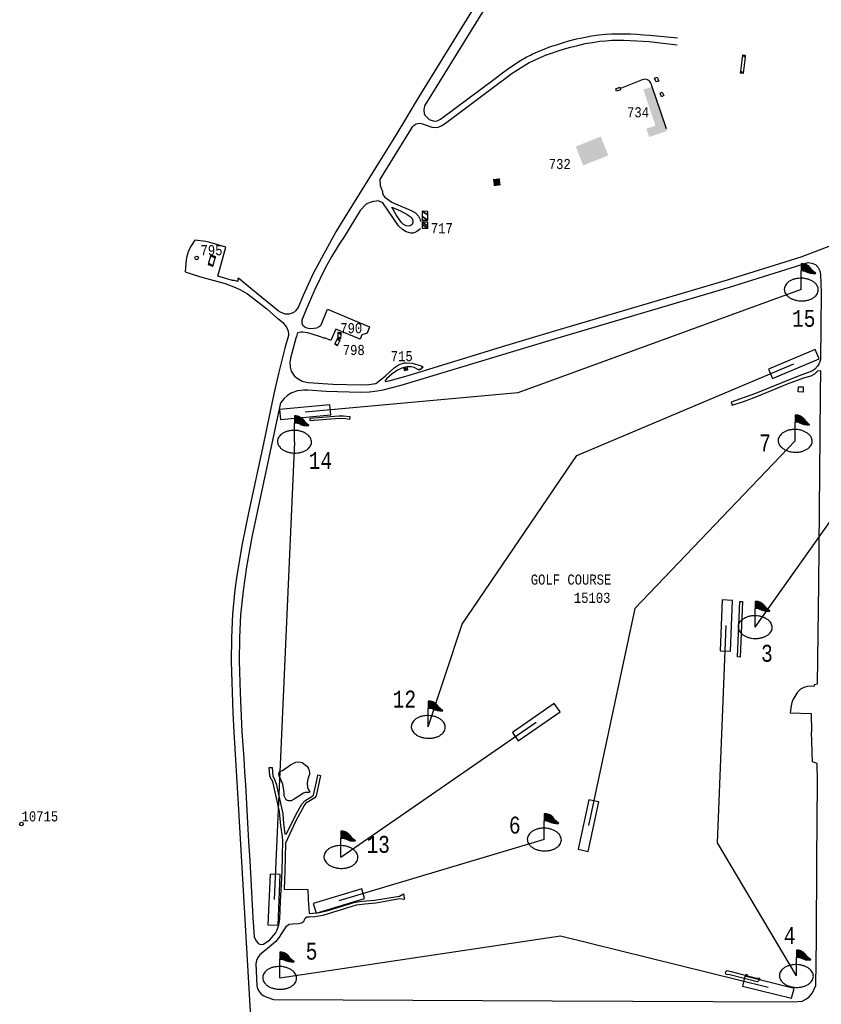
# Model space of a CAD drawing. Extents: x -0.5 to 41.9, y -0.5 to 29.8.
# Tile 106 of 128: x 13.1 to 14.5, y 4.9 to 6.5. Entities that reach past the tile are written whole.
import ezdxf
from ezdxf.enums import TextEntityAlignment as Align

# ---------------------------------------------------------------- set-up
doc = ezdxf.new("R2010")
doc.units = 0
doc.header["$MEASUREMENT"] = 0
for name, color, linetype in [('11', 2, 'CONTINUOUS'), ('21', 5, 'CONTINUOUS'), ('23', 1, 'CONTINUOUS'), ('44', 1, 'CONTINUOUS'), ('45', 2, 'CONTINUOUS')]:
    doc.layers.add(name, color=color, linetype=linetype)
doc.styles.add('MONOTXT', font='MONOTXT', dxfattribs={"height": 0.2})

# ---------------------------------------------------------------- blocks, each defined once
blk = doc.blocks.new('TEEBOX')
at = {"layer": '45', "color": 0, "linetype": 'Continuous'}
blk.add_lwpolyline([(-75, -15), (75, -15), (75, 15), (-75, 15)], close=True, dxfattribs=at)

msp = doc.modelspace()

# ---------------------------------------------------------------- linework, layer by layer
at = {"layer": '11'}
for p, q in [((13.6234, 6.0204), (13.6339, 6.0462)), ((13.6339, 6.0462), (13.7038, 6.0169)), ((13.7038, 6.0169), (13.7, 6.0066)), ((13.6397, 5.9944), (13.629, 5.9986)), ((13.648, 6.013), (13.6397, 5.9944)), ((13.6879, 5.9964), (13.648, 6.013)), ((13.6907, 6.0038), (13.6879, 5.9964)), ((13.7, 6.0066), (13.6907, 6.0038)), ((13.5442, 4.9004), (14.0069, 4.8983))]:
    msp.add_line(p, q, dxfattribs=at)
for points in [[(13.9874, 7.0282), (13.9893, 7.0152), (13.9933, 6.9755), (13.9951, 6.9431), (13.9954, 6.9103), (13.9938, 6.878), (13.9906, 6.8459), (13.9808, 6.7897), (13.9747, 6.7635), (13.9693, 6.7439), (13.9572, 6.7058), (13.95, 6.6869), (13.9343, 6.6501), (13.9255, 6.6319), (13.9163, 6.6144), (13.8943, 6.5755), (13.8282, 6.4679)], [(14.0084, 6.6017), (13.9527, 6.5775), (13.9433, 6.5753), (13.9372, 6.5762), (13.9226, 6.5804), (13.9183, 6.5802), (13.9165, 6.5793), (13.9132, 6.5759), (13.847, 6.4679)], [(13.9709, 6.4679), (13.9736, 6.4693), (13.9837, 6.4738), (13.9938, 6.478), (14.0039, 6.4819), (14.014, 6.4852), (14.0241, 6.4884), (14.0347, 6.4913), (14.047, 6.4947), (14.0596, 6.4973), (14.0722, 6.4998), (14.0847, 6.5016), (14.0953, 6.5025), (14.1056, 6.503), (14.116, 6.5032), (14.1263, 6.5032), (14.1371, 6.503), (14.1476, 6.5025), (14.1584, 6.5018), (14.169, 6.5012), (14.2152, 6.4967)], [(13.9976, 6.4682), (14.0075, 6.4717), (14.0171, 6.4751), (14.0272, 6.4783), (14.0374, 6.4812), (14.0495, 6.4841), (14.0616, 6.487), (14.0737, 6.489), (14.0861, 6.4908), (14.096, 6.4917), (14.1061, 6.4924), (14.116, 6.4926), (14.1261, 6.4924), (14.1366, 6.4922), (14.1472, 6.4917), (14.1577, 6.4911), (14.1678, 6.4906), (14.2145, 6.4852)], [(13.8282, 6.4679), (13.7813, 6.3916), (13.7602, 6.3561), (13.7427, 6.3276), (13.7265, 6.3013), (13.6628, 6.1989), (13.6479, 6.1744), (13.61, 6.1052), (13.5934, 6.0691), (13.5853, 6.0491), (13.5808, 6.0435), (13.5783, 6.0412), (13.5754, 6.0394), (13.5698, 6.0381), (13.5635, 6.0379), (13.5559, 6.0412), (13.5521, 6.0437), (13.5065, 6.0803), (13.4869, 6.0969), (13.4851, 6.0969), (13.4849, 6.0922), (13.4788, 6.0936), (13.4759, 6.0936), (13.4521, 6.101), (13.4651, 6.149), (13.4384, 6.1571), (13.4321, 6.1585), (13.4137, 6.1609), (13.4074, 6.1515), (13.4034, 6.1432), (13.4, 6.1322), (13.3985, 6.1221), (13.3978, 6.1084), (13.4126, 6.103), (13.4252, 6.0996), (13.4638, 6.0891), (13.4813, 6.0823), (13.4896, 6.0783), (13.5009, 6.0716), (13.5332, 6.0469), (13.5496, 6.032), (13.5532, 6.0296), (13.5597, 6.024), (13.5658, 6.0165), (13.568, 6.0116), (13.5689, 6.006), (13.5689, 6.0028), (13.5628, 5.9813), (13.553, 5.9415), (13.5464, 5.913), (13.545, 5.9059)], [(13.9976, 6.4682), (13.9879, 6.4641), (13.9783, 6.4596), (13.9689, 6.4549), (13.9599, 6.4497), (13.9493, 6.443), (13.939, 6.436), (13.9289, 6.4284), (13.9183, 6.4208), (13.8299, 6.3545), (13.8236, 6.3503), (13.8173, 6.3476), (13.8128, 6.3471), (13.8074, 6.348), (13.7921, 6.3534), (13.7865, 6.3541), (13.7811, 6.3532), (13.7775, 6.3509), (13.7739, 6.3478), (13.7213, 6.2623)], [(13.847, 6.4679), (13.795, 6.3835), (13.7939, 6.377), (13.7944, 6.3711), (13.7957, 6.3684), (13.7977, 6.366), (13.8027, 6.361), (13.811, 6.3583), (13.8162, 6.3588), (13.8213, 6.3615), (13.8238, 6.3633), (13.912, 6.4293), (13.9224, 6.4369), (13.9329, 6.4448), (13.9435, 6.452), (13.9545, 6.4587), (13.9639, 6.4643), (13.9709, 6.4679)], [(13.725, 6.2418), (13.7221, 6.251), (13.7213, 6.2623)], [(13.7885, 6.1794), (13.7822, 6.1751), (13.7791, 6.1735), (13.7757, 6.1726), (13.7721, 6.1726), (13.7683, 6.1733), (13.7645, 6.1746), (13.7584, 6.1782), (13.7519, 6.1845), (13.7257, 6.2227), (13.7198, 6.2256), (13.716, 6.2261), (13.7156, 6.2257)], [(13.725, 6.2418), (13.7252, 6.2395), (13.7263, 6.2357), (13.7292, 6.2321), (13.7405, 6.224), (13.747, 6.2209), (13.7728, 6.2101), (13.78, 6.2059), (13.7847, 6.2007), (13.7876, 6.1951), (13.7888, 6.1919)], [(13.6884, 6.2099), (13.6616, 6.1663), (13.6545, 6.1558), (13.641, 6.1342), (13.6298, 6.1145), (13.6127, 6.0787), (13.5983, 6.0455), (13.5915, 6.0279)], [(13.7156, 6.2257), (13.71, 6.2252), (13.7039, 6.2235), (13.6981, 6.2207), (13.6884, 6.2099)], [(13.7407, 6.2155), (13.7551, 6.2097), (13.7661, 6.2034), (13.7726, 6.1991), (13.7753, 6.1942), (13.7755, 6.1904), (13.7742, 6.1868), (13.773, 6.1854), (13.771, 6.1843), (13.769, 6.1838), (13.7645, 6.1845), (13.76, 6.187), (13.7564, 6.1906), (13.7481, 6.2027), (13.7407, 6.2155)], [(14.0073, 6.009), (14.2979, 6.0949), (14.4205, 6.1331), (14.4741, 6.1535), (14.4953, 6.1609), (14.5166, 6.167), (14.5355, 6.1704), (14.5635, 6.174), (14.5819, 6.1753), (14.6033, 6.176), (14.6397, 6.1758), (14.8497, 6.1716)], [(14.0072, 5.996), (14.3012, 6.083), (14.4319, 6.1237), (14.4382, 6.1228), (14.4441, 6.1201), (14.4485, 6.1156), (14.4512, 6.11), (14.4521, 6.1037), (14.4533, 6.074), (14.4524, 5.962), (14.4497, 5.9552), (14.4474, 5.9516), (14.4432, 5.9469), (14.438, 5.9433), (14.4169, 5.9357), (14.3446, 5.9065), (14.3039, 5.8919), (14.3055, 5.887), (14.3262, 5.8937), (14.3468, 5.9013), (14.3978, 5.9222), (14.4245, 5.9323), (14.4366, 5.9357), (14.4432, 5.9391), (14.4479, 5.9438), (14.4524, 5.9445), (14.4519, 5.9058)], [(13.5919, 6.0287), (13.5914, 6.0269), (13.5913, 6.0237), (13.5921, 6.021), (13.5932, 6.0195), (13.5962, 6.017), (13.598, 6.016), (13.6023, 6.0147), (13.6054, 6.0143), (13.6117, 6.0145), (13.6161, 6.0155), (13.62, 6.0172), (13.6216, 6.0184), (13.6234, 6.0204)], [(13.5816, 5.9986), (13.5815, 5.9981), (13.5725, 5.9647), (13.5714, 5.9579), (13.5718, 5.9498), (13.5738, 5.9436), (13.579, 5.9352), (13.5851, 5.9305), (13.5916, 5.9269), (13.5963, 5.9254), (13.6017, 5.9245), (13.6426, 5.922), (13.6888, 5.9209), (13.7027, 5.9213), (13.7142, 5.9231), (13.7295, 5.9348), (13.7445, 5.9487), (13.751, 5.9532), (13.7546, 5.955), (13.7616, 5.957), (13.7652, 5.9573), (13.7742, 5.9566), (13.7892, 5.9523), (13.7914, 5.9512), (13.7919, 5.9494), (13.7901, 5.9494), (13.7906, 5.948), (13.789, 5.9474), (13.789, 5.9463), (13.7883, 5.946), (13.7867, 5.9465), (13.7863, 5.9463), (13.7867, 5.9454), (13.7863, 5.9451), (13.7775, 5.9494), (13.7728, 5.9505), (13.7663, 5.9503), (13.7571, 5.9483), (13.7501, 5.9449), (13.7411, 5.9388), (13.7326, 5.9314), (13.729, 5.9267), (13.7308, 5.9263), (13.738, 5.9278), (13.7676, 5.9361), (13.9302, 5.9862), (14.0073, 6.009)], [(13.5846, 6.0076), (13.5894, 6.0087), (13.5928, 6.0087), (13.6002, 6.0077), (13.6078, 6.0055), (13.6217, 6.0006), (13.627, 5.9989), (13.629, 5.9986)], [(13.5731, 5.9066), (13.5752, 5.9081), (13.5848, 5.911), (13.5945, 5.9121), (13.601, 5.9121), (13.6318, 5.9101), (13.6888, 5.9085), (13.7036, 5.909), (13.7164, 5.9105), (13.7263, 5.9123), (13.756, 5.92), (14.0072, 5.996)], [(13.545, 5.9059), (13.5278, 5.8234), (13.5029, 5.708), (13.4919, 5.6539), (13.4829, 5.6006), (13.4802, 5.5807), (13.4762, 5.5402), (13.4744, 5.5009), (13.4737, 5.4616), (13.4766, 5.3765), (13.4784, 5.3442)], [(13.5731, 5.9066), (13.5669, 5.9022), (13.5622, 5.898), (13.5559, 5.8908), (13.5083, 5.6678), (13.4993, 5.6184), (13.4937, 5.5789), (13.4896, 5.5391), (13.4878, 5.5005), (13.4872, 5.4619), (13.4887, 5.4095), (13.4919, 5.3449)], [(14.4519, 5.9058), (14.451, 5.8364), (14.4492, 5.5901), (14.4467, 5.4241), (14.442, 5.4228), (14.442, 5.4203), (14.4301, 5.4199), (14.4245, 5.4183), (14.4191, 5.4154), (14.4142, 5.4104), (14.4072, 5.3992), (14.405, 5.3936), (14.4036, 5.388), (14.4021, 5.3761), (14.4369, 5.3752), (14.4373, 5.345)], [(13.6711, 5.8679), (13.6704, 5.8634), (13.6643, 5.8643), (13.6533, 5.8647), (13.6053, 5.8609), (13.6051, 5.8652), (13.6529, 5.8692), (13.6603, 5.8692), (13.6711, 5.8679)], [(14.3192, 5.4688), (14.3147, 5.469), (14.3185, 5.5613), (14.323, 5.5611), (14.3192, 5.4688)], [(13.4784, 5.344), (13.4858, 5.2245), (13.5067, 4.8611), (13.5106, 4.7838)], [(13.4919, 5.3449), (13.4932, 5.3228), (13.4948, 5.3006), (13.4961, 5.2786), (13.4975, 5.2566), (13.4993, 5.2252), (13.5011, 5.1939), (13.5029, 5.1625), (13.5047, 5.1313), (13.5065, 5.0996), (13.5083, 5.0682), (13.5101, 5.0365), (13.5119, 5.0046), (13.5141, 4.9997), (13.5186, 4.9936), (13.5215, 4.9923), (13.5244, 4.9918), (13.5276, 4.9925), (13.5384, 4.9997), (13.5473, 5.0107), (13.5503, 5.0159), (13.5532, 5.0244), (13.5545, 5.0338), (13.5556, 5.0639), (13.5572, 5.0819), (13.5586, 5.1131), (13.5595, 5.1638), (13.559, 5.1713), (13.5563, 5.189), (13.5543, 5.2126), (13.5437, 5.2593), (13.542, 5.2645), (13.5406, 5.266), (13.5384, 5.2719), (13.5372, 5.2858), (13.542, 5.2858), (13.5431, 5.2716), (13.5467, 5.2647), (13.5487, 5.2586), (13.5595, 5.2088), (13.5606, 5.1926), (13.5631, 5.1753), (13.566, 5.1755), (13.5824, 5.2094), (13.5911, 5.2249), (13.5963, 5.2305), (13.608, 5.2373), (13.6109, 5.2398), (13.617, 5.2669), (13.6179, 5.2732), (13.6223, 5.2725), (13.6152, 5.2384), (13.6127, 5.2353), (13.5976, 5.2256), (13.5949, 5.2225), (13.5806, 5.196), (13.564, 5.16), (13.5631, 5.1131), (13.5619, 5.0837), (13.6012, 5.083), (13.6017, 5.0666), (13.6035, 5.0435), (13.6098, 5.0437), (13.6208, 5.045), (13.6347, 5.048), (13.6798, 5.0619), (13.6915, 5.0639), (13.7117, 5.0655), (13.7533, 5.072), (13.76, 5.0758), (13.7614, 5.0689), (13.7614, 5.0664), (13.7542, 5.0677), (13.714, 5.0605), (13.696, 5.059), (13.6814, 5.057), (13.6264, 5.0401), (13.6131, 5.0379), (13.6035, 5.0372), (13.5997, 5.037), (13.5972, 5.0358), (13.5958, 5.034), (13.5938, 5.0293), (13.5909, 5.0275), (13.586, 5.026), (13.5756, 5.0257), (13.5702, 5.0248), (13.5649, 5.021), (13.5624, 5.0181), (13.5536, 5.004), (13.548, 4.997), (13.5408, 4.9905), (13.5213, 4.9748), (13.5181, 4.9705), (13.5159, 4.9653), (13.5148, 4.9597), (13.5166, 4.924), (13.5177, 4.9182), (13.5202, 4.9137), (13.5238, 4.9096), (13.528, 4.9065)], [(14.0069, 4.8983), (14.4083, 4.8964), (14.4218, 4.898), (14.4292, 4.9018), (14.4337, 4.9047), (14.4393, 4.9114), (14.4445, 4.924), (14.4456, 5.0008), (14.4461, 5.1311), (14.4474, 5.2624), (14.4471, 5.292), (14.4389, 5.295), (14.4373, 5.345)], [(14.3502, 4.9366), (14.3515, 4.935), (14.3513, 4.9334), (14.3491, 4.9307), (14.3475, 4.9301), (14.3452, 4.9303), (14.3021, 4.9415), (14.2965, 4.9422), (14.2954, 4.9429), (14.2947, 4.9451), (14.2958, 4.9478), (14.2976, 4.9485), (14.3039, 4.9471), (14.3457, 4.9359), (14.3502, 4.9366)], [(13.528, 4.9065), (13.533, 4.9042), (13.5442, 4.9004)]]:
    msp.add_lwpolyline(points, dxfattribs=at)
msp.add_arc((13.6791, 5.9713), 0.1012, 158.9554, 164.4773, dxfattribs=at)
at = {"layer": '21'}
for points in [[(14.1965, 6.3457), (14.1712, 6.4201), (14.1712, 6.4201), (14.1703, 6.4222), (14.1703, 6.4222), (14.1689, 6.424), (14.1689, 6.424), (14.1672, 6.4256), (14.1672, 6.4256), (14.1653, 6.4267), (14.1653, 6.4267), (14.1631, 6.4275), (14.1631, 6.4275), (14.1609, 6.4278), (14.1609, 6.4278), (14.1586, 6.4276), (14.1586, 6.4276), (14.1564, 6.427), (14.1564, 6.427), (14.1205, 6.4127)], [(14.1811, 6.4313), (14.1838, 6.4246), (14.1795, 6.4235), (14.177, 6.4298), (14.1811, 6.4313)], [(14.1204, 6.4102), (14.1137, 6.408), (14.1126, 6.412), (14.1191, 6.4147), (14.1204, 6.4102)], [(14.186, 6.4048), (14.1896, 6.4066), (14.1925, 6.4006), (14.1883, 6.3985), (14.186, 6.4048)], [(14.4234, 5.9085), (14.4153, 5.909), (14.4158, 5.9175), (14.4238, 5.9171), (14.4234, 5.9085)], [(14.3306, 4.9402), (14.3309, 4.9415), (14.3286, 4.942), (14.3284, 4.9406)]]:
    msp.add_lwpolyline(points, dxfattribs=at)
for centre in [(13.4167, 6.1313), (13.1258, 5.1918)]:
    msp.add_circle(centre, 0.00297, dxfattribs=at)
for points in [[(14.1728, 6.4155), (14.1976, 6.342), (14.1582, 6.4106), (14.183, 6.3371)], [(14.1976, 6.342), (14.1678, 6.3319), (14.193, 6.3557), (14.1631, 6.3456)], [(14.0583, 6.2848), (14.1001, 6.3014), (14.0459, 6.3161), (14.0876, 6.3327)], [(13.9101, 6.2504), (13.9086, 6.2619), (13.9214, 6.2519), (13.9199, 6.2633)]]:
    msp.add_solid(points, dxfattribs=at)
at = {"layer": '44'}
msp.add_lwpolyline([(13.6024, 5.2485), (13.6044, 5.246), (13.6042, 5.2449), (13.6028, 5.244), (13.5967, 5.244), (13.5943, 5.2431), (13.5783, 5.2328), (13.5734, 5.2305), (13.5693, 5.2301), (13.5669, 5.2308), (13.5655, 5.2319), (13.5617, 5.2386), (13.5617, 5.2442), (13.5595, 5.2577), (13.5539, 5.2719), (13.5532, 5.2746), (13.5536, 5.2779), (13.5545, 5.2791), (13.559, 5.2808), (13.5725, 5.2898), (13.5813, 5.2943), (13.5869, 5.2952), (13.5916, 5.2939), (13.5997, 5.2878), (13.6019, 5.2849), (13.6037, 5.2804), (13.6042, 5.2773), (13.6039, 5.2739), (13.6015, 5.2665), (13.6003, 5.2593), (13.6006, 5.2526), (13.6024, 5.2485)], dxfattribs=at)
at = {"layer": '45'}
for p, q in [((14.4205, 6.0788), (14.4205, 6.1098)), ((14.4205, 6.0788), (13.9499, 5.9076)), ((14.0479, 5.8035), (14.4082, 5.9554)), ((13.9499, 5.9076), (13.5968, 5.8754)), ((13.5791, 5.8263), (13.5791, 5.8573)), ((14.4103, 5.8277), (14.4103, 5.8588)), ((13.5791, 5.8263), (13.5453, 5.0663)), ((14.4103, 5.8277), (14.1442, 5.5496)), ((13.8574, 5.5235), (14.0479, 5.8035)), ((14.344, 5.5185), (14.5053, 5.7462)), ((14.1442, 5.5496), (14.0672, 5.1892)), ((14.344, 5.5185), (14.344, 5.5496)), ((13.8012, 5.3529), (13.8574, 5.5235)), ((14.2811, 5.1604), (14.296, 5.5212)), ((13.8012, 5.3529), (13.8012, 5.384)), ((13.6562, 5.137), (13.9805, 5.3608)), ((13.9938, 5.166), (13.9938, 5.1971)), ((13.9938, 5.166), (13.6528, 5.0641)), ((13.6562, 5.137), (13.6562, 5.1681)), ((14.4123, 4.9396), (14.2811, 5.1604)), ((13.5545, 4.9363), (14.0209, 5.0063)), ((14.0209, 5.0063), (14.3656, 4.9208)), ((14.4123, 4.9396), (14.4123, 4.9706)), ((13.5545, 4.9363), (13.5545, 4.9674))]:
    msp.add_line(p, q, dxfattribs=at)
for points in [[(14.4487, 6.0779, 0.072473), (14.4483, 6.0816, 0.066504), (14.4468, 6.0852, 0.057682), (14.4443, 6.0885, 0.049125), (14.4409, 6.0915, 0.042306), (14.4367, 6.094, 0.037487), (14.4319, 6.0958, 0.034477), (14.4266, 6.0971, 0.03304), (14.4211, 6.0976, 0.03304), (14.4156, 6.0974, 0.034477), (14.4103, 6.0965, 0.037487), (14.4053, 6.0949, 0.042306), (14.401, 6.0927, 0.049125), (14.3974, 6.09, 0.057682), (14.3947, 6.0868, 0.066504), (14.3929, 6.0833, 0.072473), (14.3923, 6.0797, 0.072473), (14.3927, 6.076, 0.066504), (14.3942, 6.0724, 0.057682), (14.3967, 6.069, 0.049125), (14.4001, 6.0661, 0.042306), (14.4043, 6.0636, 0.037487), (14.4092, 6.0617, 0.034477), (14.4144, 6.0605, 0.03304), (14.4199, 6.0599, 0.03304), (14.4254, 6.0601, 0.034477), (14.4307, 6.061, 0.037487), (14.4357, 6.0626, 0.042306), (14.44, 6.0648, 0.049125), (14.4436, 6.0676, 0.057682), (14.4463, 6.0707, 0.066504), (14.4481, 6.0742, 0.072473)], [(13.6073, 5.8254, 0.072473), (13.6069, 5.8291, 0.066504), (13.6054, 5.8326, 0.057682), (13.6029, 5.836, 0.049125), (13.5995, 5.8389, 0.042306), (13.5953, 5.8414, 0.037487), (13.5904, 5.8433, 0.034477), (13.5852, 5.8446, 0.03304), (13.5797, 5.8451, 0.03304), (13.5742, 5.8449, 0.034477), (13.5689, 5.844, 0.037487), (13.5639, 5.8424, 0.042306), (13.5596, 5.8402, 0.049125), (13.556, 5.8375, 0.057682), (13.5533, 5.8343, 0.066504), (13.5515, 5.8308, 0.072473), (13.5509, 5.8271, 0.072473), (13.5513, 5.8235, 0.066504), (13.5528, 5.8199, 0.057682), (13.5553, 5.8165, 0.049125), (13.5587, 5.8136, 0.042306), (13.5629, 5.8111, 0.037487), (13.5677, 5.8092, 0.034477), (13.573, 5.8079, 0.03304), (13.5785, 5.8074, 0.03304), (13.584, 5.8076, 0.034477), (13.5893, 5.8085, 0.037487), (13.5943, 5.8101, 0.042306), (13.5986, 5.8123, 0.049125), (13.6022, 5.815, 0.057682), (13.6049, 5.8182, 0.066504), (13.6067, 5.8217, 0.072473)], [(14.4385, 5.8268, 0.072473), (14.4381, 5.8305, 0.066504), (14.4366, 5.8341, 0.057682), (14.4341, 5.8374, 0.049125), (14.4307, 5.8404, 0.042306), (14.4265, 5.8429, 0.037487), (14.4217, 5.8448, 0.034477), (14.4164, 5.846, 0.03304), (14.4109, 5.8466, 0.03304), (14.4054, 5.8464, 0.034477), (14.4001, 5.8455, 0.037487), (14.3951, 5.8439, 0.042306), (14.3908, 5.8417, 0.049125), (14.3872, 5.8389, 0.057682), (14.3845, 5.8357, 0.066504), (14.3828, 5.8323, 0.072473), (14.3821, 5.8286, 0.072473), (14.3825, 5.8249, 0.066504), (14.384, 5.8213, 0.057682), (14.3865, 5.818, 0.049125), (14.3899, 5.815, 0.042306), (14.3941, 5.8125, 0.037487), (14.399, 5.8106, 0.034477), (14.4042, 5.8094, 0.03304), (14.4097, 5.8089, 0.03304), (14.4152, 5.809, 0.034477), (14.4206, 5.8099, 0.037487), (14.4255, 5.8115, 0.042306), (14.4298, 5.8137, 0.049125), (14.4334, 5.8165, 0.057682), (14.4362, 5.8197, 0.066504), (14.4379, 5.8232, 0.072473)], [(14.3722, 5.5176, 0.072473), (14.3718, 5.5213, 0.066504), (14.3703, 5.5249, 0.057682), (14.3678, 5.5283, 0.049125), (14.3643, 5.5312, 0.042306), (14.3601, 5.5337, 0.037487), (14.3553, 5.5356, 0.034477), (14.3501, 5.5368, 0.03304), (14.3446, 5.5374, 0.03304), (14.339, 5.5372, 0.034477), (14.3337, 5.5363, 0.037487), (14.3288, 5.5347, 0.042306), (14.3244, 5.5325, 0.049125), (14.3208, 5.5297, 0.057682), (14.3181, 5.5266, 0.066504), (14.3164, 5.5231, 0.072473), (14.3157, 5.5194, 0.072473), (14.3162, 5.5157, 0.066504), (14.3177, 5.5121, 0.057682), (14.3202, 5.5088, 0.049125), (14.3236, 5.5058, 0.042306), (14.3278, 5.5034, 0.037487), (14.3326, 5.5015, 0.034477), (14.3379, 5.5002, 0.03304), (14.3434, 5.4997, 0.03304), (14.3489, 5.4999, 0.034477), (14.3542, 5.5008, 0.037487), (14.3591, 5.5024, 0.042306), (14.3635, 5.5046, 0.049125), (14.3671, 5.5073, 0.057682), (14.3698, 5.5105, 0.066504), (14.3715, 5.514, 0.072473)], [(13.8294, 5.352, 0.072473), (13.829, 5.3557, 0.066504), (13.8275, 5.3593, 0.057682), (13.825, 5.3626, 0.049125), (13.8216, 5.3656, 0.042306), (13.8174, 5.3681, 0.037487), (13.8126, 5.37, 0.034477), (13.8073, 5.3712, 0.03304), (13.8018, 5.3718, 0.03304), (13.7963, 5.3716, 0.034477), (13.791, 5.3707, 0.037487), (13.786, 5.3691, 0.042306), (13.7817, 5.3669, 0.049125), (13.7781, 5.3641, 0.057682), (13.7754, 5.3609, 0.066504), (13.7737, 5.3575, 0.072473), (13.773, 5.3538, 0.072473), (13.7734, 5.3501, 0.066504), (13.7749, 5.3465, 0.057682), (13.7774, 5.3432, 0.049125), (13.7809, 5.3402, 0.042306), (13.7851, 5.3377, 0.037487), (13.7899, 5.3358, 0.034477), (13.7951, 5.3346, 0.03304), (13.8006, 5.3341, 0.03304), (13.8061, 5.3342, 0.034477), (13.8115, 5.3351, 0.037487), (13.8164, 5.3367, 0.042306), (13.8208, 5.3389, 0.049125), (13.8244, 5.3417, 0.057682), (13.8271, 5.3449, 0.066504), (13.8288, 5.3483, 0.072473)], [(14.0221, 5.1651, 0.072473), (14.0216, 5.1688, 0.066504), (14.0201, 5.1724, 0.057682), (14.0176, 5.1757, 0.049125), (14.0142, 5.1787, 0.042306), (14.01, 5.1812, 0.037487), (14.0052, 5.1831, 0.034477), (13.9999, 5.1843, 0.03304), (13.9944, 5.1849, 0.03304), (13.9889, 5.1847, 0.034477), (13.9836, 5.1838, 0.037487), (13.9787, 5.1822, 0.042306), (13.9743, 5.18, 0.049125), (13.9707, 5.1772, 0.057682), (13.968, 5.1741, 0.066504), (13.9663, 5.1706, 0.072473), (13.9656, 5.1669, 0.072473), (13.9661, 5.1632, 0.066504), (13.9675, 5.1596, 0.057682), (13.9701, 5.1563, 0.049125), (13.9735, 5.1533, 0.042306), (13.9777, 5.1508, 0.037487), (13.9825, 5.1489, 0.034477), (13.9878, 5.1477, 0.03304), (13.9932, 5.1472, 0.03304), (13.9988, 5.1474, 0.034477), (14.0041, 5.1483, 0.037487), (14.009, 5.1498, 0.042306), (14.0134, 5.1521, 0.049125), (14.017, 5.1548, 0.057682), (14.0197, 5.158, 0.066504), (14.0214, 5.1615, 0.072473)], [(13.6844, 5.1361, 0.072473), (13.684, 5.1398, 0.066504), (13.6825, 5.1434, 0.057682), (13.68, 5.1468, 0.049125), (13.6766, 5.1497, 0.042306), (13.6724, 5.1522, 0.037487), (13.6676, 5.1541, 0.034477), (13.6623, 5.1553, 0.03304), (13.6568, 5.1559, 0.03304), (13.6513, 5.1557, 0.034477), (13.646, 5.1548, 0.037487), (13.641, 5.1532, 0.042306), (13.6367, 5.151, 0.049125), (13.6331, 5.1482, 0.057682), (13.6304, 5.1451, 0.066504), (13.6287, 5.1416, 0.072473), (13.628, 5.1379, 0.072473), (13.6284, 5.1342, 0.066504), (13.6299, 5.1306, 0.057682), (13.6324, 5.1273, 0.049125), (13.6358, 5.1243, 0.042306), (13.64, 5.1218, 0.037487), (13.6449, 5.1199, 0.034477), (13.6501, 5.1187, 0.03304), (13.6556, 5.1182, 0.03304), (13.6611, 5.1184, 0.034477), (13.6665, 5.1193, 0.037487), (13.6714, 5.1209, 0.042306), (13.6757, 5.1231, 0.049125), (13.6793, 5.1258, 0.057682), (13.6821, 5.129, 0.066504), (13.6838, 5.1325, 0.072473)], [(13.5827, 4.9354, 0.072473), (13.5823, 4.9391, 0.066504), (13.5808, 4.9427, 0.057682), (13.5783, 4.9461, 0.049125), (13.5749, 4.949, 0.042306), (13.5707, 4.9515, 0.037487), (13.5658, 4.9534, 0.034477), (13.5606, 4.9547, 0.03304), (13.5551, 4.9552, 0.03304), (13.5496, 4.955, 0.034477), (13.5442, 4.9541, 0.037487), (13.5393, 4.9525, 0.042306), (13.535, 4.9503, 0.049125), (13.5314, 4.9476, 0.057682), (13.5287, 4.9444, 0.066504), (13.5269, 4.9409, 0.072473), (13.5263, 4.9372, 0.072473), (13.5267, 4.9335, 0.066504), (13.5282, 4.93, 0.057682), (13.5307, 4.9266, 0.049125), (13.5341, 4.9236, 0.042306), (13.5383, 4.9212, 0.037487), (13.5431, 4.9193, 0.034477), (13.5484, 4.918, 0.03304), (13.5539, 4.9175, 0.03304), (13.5594, 4.9177, 0.034477), (13.5647, 4.9186, 0.037487), (13.5697, 4.9202, 0.042306), (13.574, 4.9224, 0.049125), (13.5776, 4.9251, 0.057682), (13.5803, 4.9283, 0.066504), (13.5821, 4.9318, 0.072473)], [(14.4405, 4.9387, 0.072473), (14.4401, 4.9424, 0.066504), (14.4386, 4.9459, 0.057682), (14.4361, 4.9493, 0.049125), (14.4327, 4.9523, 0.042306), (14.4285, 4.9547, 0.037487), (14.4236, 4.9566, 0.034477), (14.4184, 4.9579, 0.03304), (14.4129, 4.9584, 0.03304), (14.4074, 4.9582, 0.034477), (14.402, 4.9573, 0.037487), (14.3971, 4.9557, 0.042306), (14.3928, 4.9535, 0.049125), (14.3892, 4.9508, 0.057682), (14.3865, 4.9476, 0.066504), (14.3847, 4.9441, 0.072473), (14.3841, 4.9405, 0.072473), (14.3845, 4.9368, 0.066504), (14.386, 4.9332, 0.057682), (14.3885, 4.9298, 0.049125), (14.3919, 4.9269, 0.042306), (14.3961, 4.9244, 0.037487), (14.4009, 4.9225, 0.034477), (14.4062, 4.9212, 0.03304), (14.4117, 4.9207, 0.03304), (14.4172, 4.9209, 0.034477), (14.4225, 4.9218, 0.037487), (14.4275, 4.9234, 0.042306), (14.4318, 4.9256, 0.049125), (14.4354, 4.9283, 0.057682), (14.4381, 4.9315, 0.066504), (14.4399, 4.935, 0.072473)]]:
    msp.add_lwpolyline(points, format="xyb", close=True, dxfattribs=at)

# ---------------------------------------------------------------- block references
at = {"layer": '45', "zscale": 0.0005614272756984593}
for p, xscale, yscale, rotation in [((14.4082, 5.9554), 0.0005614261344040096, 0.0005614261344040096, 22.85904629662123), ((13.5968, 5.8754), 0.0005614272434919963, 0.0005614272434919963, 185.2063858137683), ((14.296, 5.5212), 0.0005614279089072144, 0.0005614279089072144, 87.64585592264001), ((13.9805, 5.3608), 0.0005614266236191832, 0.0005614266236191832, 34.60642878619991), ((14.0672, 5.1892), 0.0005614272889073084, 0.0005614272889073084, 257.9382445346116), ((13.5453, 5.0663), 0.0005614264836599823, 0.0005614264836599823, 267.4557109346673), ((13.6528, 5.0641), 0.0005614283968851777, 0.0005614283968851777, 196.6347684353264), ((14.3656, 4.9208), 0.0005614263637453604, 0.0005614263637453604, 346.0599799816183)]:
    msp.add_blockref('TEEBOX', p, dxfattribs=dict(at, xscale=xscale, yscale=yscale, rotation=rotation))

# ---------------------------------------------------------------- texts
at = {"layer": '23', "style": 'MONOTXT', "width": 0.833333}
for s, height, p in [('734', 0.01684, (14.1494, 6.373)), ('732', 0.01684, (14.0195, 6.2871)), ('717', 0.01684, (13.8237, 6.1806)), ('795', 0.01684, (13.4413, 6.1441)), ('790', 0.01684, (13.6733, 6.0147)), ('798', 0.01684, (13.6775, 5.9785)), ('715', 0.01684, (13.7572, 5.9681)), ('GOLF COURSE', 0.016843, (14.0382, 5.5975)), ('15103', 0.01684, (14.0733, 5.5672)), ('10715', 0.01684, (13.1564, 5.2045))]:
    msp.add_text(s, height=height, dxfattribs=at).set_placement(p, align=Align.MIDDLE)
at = {"layer": '45', "style": 'MONOTXT', "width": 0.800016}
for s, height, p in [('15', 0.02807, (14.4245, 6.0308)), ('7', 0.0281, (14.3604, 5.8242)), ('14', 0.02807, (13.6221, 5.7951)), ('3', 0.0281, (14.3634, 5.4751)), ('12', 0.02807, (13.7616, 5.3994)), ('6', 0.0281, (13.9448, 5.19)), ('13', 0.02807, (13.718, 5.158)), ('4', 0.0281, (14.4012, 5.0067)), ('5', 0.0281, (13.6075, 4.9805))]:
    msp.add_text(s, height=height, dxfattribs=at).set_placement(p, align=Align.MIDDLE)

# ---------------------------------------------------------------- meshes
at = {"layer": '21'}
mesh = msp.add_polyface(dxfattribs=at)
corners = [(14.3192, 6.4385), (14.3192, 6.4385), (14.3195, 6.4412), (14.3246, 6.4381), (14.3228, 6.4677), (14.3277, 6.4647), (14.3279, 6.467)]
mesh.append_faces([[corners[k] for k in face] for face in [(0, 1, 3, 2), (2, 3, 5, 4), (4, 5, 6, 6)]], dxfattribs={"vtx0": -1, "vtx2": -1})
mesh = msp.add_polyface(dxfattribs=at)
corners = [(13.791, 6.194), (13.791, 6.194), (13.791, 6.2001), (13.8005, 6.1942), (13.791, 6.2088), (13.8006, 6.2028), (13.8007, 6.2086)]
mesh.append_faces([[corners[k] for k in face] for face in [(0, 1, 3, 2), (2, 3, 5, 4), (4, 5, 6, 6)]], dxfattribs={"vtx0": -1, "vtx2": -1})
mesh = msp.add_polyface(dxfattribs=at)
corners = [(13.7908, 6.1807), (13.7908, 6.1807), (13.7908, 6.1868), (13.8007, 6.1807), (13.7908, 6.1908), (13.8007, 6.1847), (13.8007, 6.1908)]
mesh.append_faces([[corners[k] for k in face] for face in [(0, 1, 3, 2), (2, 3, 5, 4), (4, 5, 6, 6)]], dxfattribs={"vtx0": -1, "vtx2": -1})
mesh = msp.add_polyface(dxfattribs=at)
corners = [(13.4357, 6.1201), (13.4438, 6.1178), (13.4364, 6.1224), (13.44, 6.1356), (13.4476, 6.1309), (13.44, 6.1356), (13.4483, 6.1333)]
mesh.append_faces([[corners[k] for k in face] for face in [(0, 0, 1, 2), (2, 1, 4, 5), (3, 4, 6, 6)]], dxfattribs={"vtx0": -1, "vtx2": -1})
mesh = msp.add_polyface(dxfattribs=at)
corners = [(13.6506, 5.9977), (13.6506, 5.9977), (13.6508, 6.0004), (13.6558, 5.9973), (13.6512, 6.0073), (13.6564, 6.0041), (13.6567, 6.007)]
mesh.append_faces([[corners[k] for k in face] for face in [(0, 1, 3, 2), (2, 3, 5, 4), (4, 5, 6, 6)]], dxfattribs={"vtx0": -1, "vtx2": -1})
mesh = msp.add_polyface(dxfattribs=at)
corners = [(13.6459, 5.988), (13.6459, 5.988), (13.6462, 5.9885), (13.6506, 5.9858), (13.65, 5.9968), (13.6546, 5.9939), (13.6549, 5.9945)]
mesh.append_faces([[corners[k] for k in face] for face in [(0, 1, 3, 2), (2, 3, 5, 4), (4, 5, 6, 6)]], dxfattribs={"vtx0": -1, "vtx2": -1})
mesh = msp.add_polyface(dxfattribs=at)
corners = [(13.7614, 5.9442), (13.7605, 5.9487), (13.7657, 5.9455), (13.7605, 5.9487), (13.7617, 5.9491), (13.767, 5.9458), (13.7663, 5.9503)]
mesh.append_faces([[corners[k] for k in face] for face in [(0, 0, 2, 3), (1, 2, 5, 4), (4, 5, 6, 6)]], dxfattribs={"vtx0": -1, "vtx2": -1})
at = {"layer": '45'}
mesh = msp.add_polyface(dxfattribs=at)
corners = [(14.4205, 6.1098), (14.4205, 6.1098), (14.4205, 6.1098), (14.4205, 6.1098), (14.4205, 6.1114), (14.4224, 6.1102), (14.4205, 6.1125), (14.4244, 6.1101), (14.4205, 6.1133), (14.4263, 6.1096), (14.4205, 6.1136), (14.4281, 6.1088), (14.4205, 6.1141), (14.4319, 6.107), (14.4205, 6.1155), (14.436, 6.1058), (14.4205, 6.1176), (14.4403, 6.1053), (14.4205, 6.1204), (14.4445, 6.1055), (14.4205, 6.1214), (14.4402, 6.1092), (14.4205, 6.1216), (14.4397, 6.1097), (14.4228, 6.1215), (14.4369, 6.1127), (14.4234, 6.1214), (14.4363, 6.1134), (14.425, 6.1211), (14.4352, 6.1148), (14.4256, 6.121), (14.4349, 6.1152), (14.4273, 6.1205), (14.4336, 6.1166), (14.4279, 6.1202), (14.4333, 6.1168), (14.4295, 6.1195), (14.4317, 6.1182), (14.4315, 6.1183)]
mesh.append_faces([[corners[k] for k in face] for face in [(0, 1, 2, 3), (3, 2, 5, 4), (4, 5, 7, 6), (6, 7, 9, 8), (8, 9, 11, 10), (10, 11, 13, 12), (12, 13, 15, 14), (14, 15, 17, 16), (16, 17, 19, 18), (18, 19, 21, 20), (20, 21, 23, 22), (22, 23, 25, 24), (24, 25, 27, 26), (26, 27, 29, 28), (28, 29, 31, 30), (30, 31, 33, 32), (32, 33, 35, 34), (34, 35, 37, 36), (36, 37, 38, 38)]], dxfattribs={"vtx0": -1, "vtx2": -1})
mesh = msp.add_polyface(dxfattribs=at)
corners = [(13.5791, 5.8573), (13.5791, 5.8573), (13.5791, 5.8573), (13.5791, 5.8573), (13.5791, 5.8588), (13.581, 5.8576), (13.5791, 5.86), (13.583, 5.8576), (13.5791, 5.8607), (13.5849, 5.8571), (13.5791, 5.861), (13.5867, 5.8563), (13.5791, 5.8616), (13.5905, 5.8545), (13.5791, 5.863), (13.5946, 5.8533), (13.5791, 5.8651), (13.5989, 5.8528), (13.5791, 5.8678), (13.6031, 5.853), (13.5791, 5.8689), (13.5988, 5.8567), (13.5791, 5.8691), (13.5983, 5.8571), (13.5814, 5.869), (13.5955, 5.8602), (13.582, 5.8689), (13.5949, 5.8609), (13.5836, 5.8686), (13.5938, 5.8623), (13.5842, 5.8685), (13.5935, 5.8627), (13.5859, 5.868), (13.5922, 5.8641), (13.5865, 5.8677), (13.5919, 5.8643), (13.5881, 5.867), (13.5903, 5.8656), (13.5901, 5.8658)]
mesh.append_faces([[corners[k] for k in face] for face in [(0, 1, 2, 3), (3, 2, 5, 4), (4, 5, 7, 6), (6, 7, 9, 8), (8, 9, 11, 10), (10, 11, 13, 12), (12, 13, 15, 14), (14, 15, 17, 16), (16, 17, 19, 18), (18, 19, 21, 20), (20, 21, 23, 22), (22, 23, 25, 24), (24, 25, 27, 26), (26, 27, 29, 28), (28, 29, 31, 30), (30, 31, 33, 32), (32, 33, 35, 34), (34, 35, 37, 36), (36, 37, 38, 38)]], dxfattribs={"vtx0": -1, "vtx2": -1})
mesh = msp.add_polyface(dxfattribs=at)
corners = [(14.4103, 5.8588), (14.4103, 5.8588), (14.4103, 5.8588), (14.4103, 5.8588), (14.4103, 5.8603), (14.4122, 5.8591), (14.4103, 5.8615), (14.4142, 5.859), (14.4103, 5.8622), (14.4162, 5.8586), (14.4103, 5.8625), (14.4179, 5.8578), (14.4103, 5.8631), (14.4217, 5.856), (14.4103, 5.8644), (14.4259, 5.8548), (14.4103, 5.8665), (14.4301, 5.8543), (14.4103, 5.8693), (14.4343, 5.8544), (14.4103, 5.8703), (14.43, 5.8581), (14.4103, 5.8705), (14.4295, 5.8586), (14.4126, 5.8704), (14.4267, 5.8617), (14.4132, 5.8703), (14.4261, 5.8623), (14.4149, 5.8701), (14.425, 5.8638), (14.4154, 5.8699), (14.4248, 5.8641), (14.4171, 5.8694), (14.4234, 5.8655), (14.4177, 5.8692), (14.4231, 5.8658), (14.4193, 5.8685), (14.4215, 5.8671), (14.4213, 5.8672)]
mesh.append_faces([[corners[k] for k in face] for face in [(0, 1, 2, 3), (3, 2, 5, 4), (4, 5, 7, 6), (6, 7, 9, 8), (8, 9, 11, 10), (10, 11, 13, 12), (12, 13, 15, 14), (14, 15, 17, 16), (16, 17, 19, 18), (18, 19, 21, 20), (20, 21, 23, 22), (22, 23, 25, 24), (24, 25, 27, 26), (26, 27, 29, 28), (28, 29, 31, 30), (30, 31, 33, 32), (32, 33, 35, 34), (34, 35, 37, 36), (36, 37, 38, 38)]], dxfattribs={"vtx0": -1, "vtx2": -1})
mesh = msp.add_polyface(dxfattribs=at)
corners = [(14.344, 5.5496), (14.344, 5.5496), (14.344, 5.5496), (14.344, 5.5496), (14.344, 5.5511), (14.3459, 5.5499), (14.344, 5.5523), (14.3479, 5.5499), (14.344, 5.553), (14.3498, 5.5494), (14.344, 5.5533), (14.3516, 5.5486), (14.344, 5.5539), (14.3554, 5.5468), (14.344, 5.5552), (14.3595, 5.5456), (14.344, 5.5574), (14.3637, 5.5451), (14.344, 5.5601), (14.368, 5.5452), (14.344, 5.5611), (14.3636, 5.5489), (14.344, 5.5613), (14.3632, 5.5494), (14.3462, 5.5613), (14.3604, 5.5525), (14.3468, 5.5612), (14.3598, 5.5531), (14.3485, 5.5609), (14.3587, 5.5546), (14.3491, 5.5607), (14.3584, 5.5549), (14.3508, 5.5602), (14.3571, 5.5563), (14.3513, 5.56), (14.3568, 5.5566), (14.3529, 5.5593), (14.3552, 5.5579), (14.355, 5.5581)]
mesh.append_faces([[corners[k] for k in face] for face in [(0, 1, 2, 3), (3, 2, 5, 4), (4, 5, 7, 6), (6, 7, 9, 8), (8, 9, 11, 10), (10, 11, 13, 12), (12, 13, 15, 14), (14, 15, 17, 16), (16, 17, 19, 18), (18, 19, 21, 20), (20, 21, 23, 22), (22, 23, 25, 24), (24, 25, 27, 26), (26, 27, 29, 28), (28, 29, 31, 30), (30, 31, 33, 32), (32, 33, 35, 34), (34, 35, 37, 36), (36, 37, 38, 38)]], dxfattribs={"vtx0": -1, "vtx2": -1})
mesh = msp.add_polyface(dxfattribs=at)
corners = [(13.8012, 5.384), (13.8012, 5.384), (13.8012, 5.384), (13.8012, 5.384), (13.8012, 5.3855), (13.8031, 5.3843), (13.8012, 5.3867), (13.8051, 5.3842), (13.8012, 5.3874), (13.8071, 5.3838), (13.8012, 5.3877), (13.8088, 5.383), (13.8012, 5.3883), (13.8127, 5.3812), (13.8012, 5.3896), (13.8168, 5.38), (13.8012, 5.3917), (13.821, 5.3795), (13.8012, 5.3945), (13.8252, 5.3796), (13.8012, 5.3955), (13.8209, 5.3833), (13.8012, 5.3957), (13.8205, 5.3838), (13.8035, 5.3956), (13.8176, 5.3869), (13.8041, 5.3955), (13.817, 5.3875), (13.8058, 5.3953), (13.8159, 5.389), (13.8063, 5.3951), (13.8157, 5.3893), (13.808, 5.3946), (13.8143, 5.3907), (13.8086, 5.3944), (13.8141, 5.391), (13.8102, 5.3937), (13.8124, 5.3923), (13.8122, 5.3924)]
mesh.append_faces([[corners[k] for k in face] for face in [(0, 1, 2, 3), (3, 2, 5, 4), (4, 5, 7, 6), (6, 7, 9, 8), (8, 9, 11, 10), (10, 11, 13, 12), (12, 13, 15, 14), (14, 15, 17, 16), (16, 17, 19, 18), (18, 19, 21, 20), (20, 21, 23, 22), (22, 23, 25, 24), (24, 25, 27, 26), (26, 27, 29, 28), (28, 29, 31, 30), (30, 31, 33, 32), (32, 33, 35, 34), (34, 35, 37, 36), (36, 37, 38, 38)]], dxfattribs={"vtx0": -1, "vtx2": -1})
mesh = msp.add_polyface(dxfattribs=at)
corners = [(13.9938, 5.1971), (13.9938, 5.1971), (13.9938, 5.1971), (13.9938, 5.1971), (13.9938, 5.1986), (13.9958, 5.1974), (13.9938, 5.1998), (13.9978, 5.1973), (13.9938, 5.2005), (13.9997, 5.1969), (13.9938, 5.2008), (14.0015, 5.1961), (13.9938, 5.2014), (14.0053, 5.1943), (13.9938, 5.2027), (14.0094, 5.1931), (13.9938, 5.2048), (14.0136, 5.1926), (13.9938, 5.2076), (14.0178, 5.1927), (13.9938, 5.2086), (14.0135, 5.1964), (13.9938, 5.2088), (14.0131, 5.1969), (13.9961, 5.2088), (14.0102, 5.2), (13.9967, 5.2087), (14.0097, 5.2006), (13.9984, 5.2084), (14.0086, 5.2021), (13.9989, 5.2082), (14.0083, 5.2024), (14.0006, 5.2077), (14.0069, 5.2038), (14.0012, 5.2075), (14.0067, 5.2041), (14.0028, 5.2068), (14.005, 5.2054), (14.0048, 5.2056)]
mesh.append_faces([[corners[k] for k in face] for face in [(0, 1, 2, 3), (3, 2, 5, 4), (4, 5, 7, 6), (6, 7, 9, 8), (8, 9, 11, 10), (10, 11, 13, 12), (12, 13, 15, 14), (14, 15, 17, 16), (16, 17, 19, 18), (18, 19, 21, 20), (20, 21, 23, 22), (22, 23, 25, 24), (24, 25, 27, 26), (26, 27, 29, 28), (28, 29, 31, 30), (30, 31, 33, 32), (32, 33, 35, 34), (34, 35, 37, 36), (36, 37, 38, 38)]], dxfattribs={"vtx0": -1, "vtx2": -1})
mesh = msp.add_polyface(dxfattribs=at)
corners = [(13.6562, 5.1681), (13.6562, 5.1681), (13.6562, 5.1681), (13.6562, 5.1681), (13.6562, 5.1696), (13.6581, 5.1684), (13.6562, 5.1708), (13.6601, 5.1684), (13.6562, 5.1715), (13.6621, 5.1679), (13.6562, 5.1718), (13.6638, 5.1671), (13.6562, 5.1724), (13.6676, 5.1653), (13.6562, 5.1737), (13.6718, 5.1641), (13.6562, 5.1758), (13.676, 5.1636), (13.6562, 5.1786), (13.6802, 5.1637), (13.6562, 5.1796), (13.6759, 5.1674), (13.6562, 5.1798), (13.6754, 5.1679), (13.6585, 5.1798), (13.6726, 5.171), (13.6591, 5.1797), (13.672, 5.1716), (13.6608, 5.1794), (13.6709, 5.1731), (13.6613, 5.1792), (13.6707, 5.1734), (13.663, 5.1787), (13.6693, 5.1748), (13.6636, 5.1785), (13.669, 5.1751), (13.6652, 5.1778), (13.6674, 5.1764), (13.6672, 5.1766)]
mesh.append_faces([[corners[k] for k in face] for face in [(0, 1, 2, 3), (3, 2, 5, 4), (4, 5, 7, 6), (6, 7, 9, 8), (8, 9, 11, 10), (10, 11, 13, 12), (12, 13, 15, 14), (14, 15, 17, 16), (16, 17, 19, 18), (18, 19, 21, 20), (20, 21, 23, 22), (22, 23, 25, 24), (24, 25, 27, 26), (26, 27, 29, 28), (28, 29, 31, 30), (30, 31, 33, 32), (32, 33, 35, 34), (34, 35, 37, 36), (36, 37, 38, 38)]], dxfattribs={"vtx0": -1, "vtx2": -1})
mesh = msp.add_polyface(dxfattribs=at)
corners = [(13.5545, 4.9674), (13.5545, 4.9674), (13.5545, 4.9674), (13.5545, 4.9674), (13.5545, 4.9689), (13.5564, 4.9677), (13.5545, 4.9701), (13.5584, 4.9677), (13.5545, 4.9708), (13.5603, 4.9672), (13.5545, 4.9711), (13.5621, 4.9664), (13.5545, 4.9717), (13.5659, 4.9646), (13.5545, 4.9731), (13.57, 4.9634), (13.5545, 4.9752), (13.5743, 4.9629), (13.5545, 4.9779), (13.5785, 4.9631), (13.5545, 4.9789), (13.5742, 4.9668), (13.5545, 4.9791), (13.5737, 4.9672), (13.5567, 4.9791), (13.5709, 4.9703), (13.5574, 4.979), (13.5703, 4.971), (13.559, 4.9787), (13.5692, 4.9724), (13.5596, 4.9785), (13.5689, 4.9728), (13.5613, 4.9781), (13.5676, 4.9742), (13.5619, 4.9778), (13.5673, 4.9744), (13.5635, 4.9771), (13.5657, 4.9757), (13.5655, 4.9759)]
mesh.append_faces([[corners[k] for k in face] for face in [(0, 1, 2, 3), (3, 2, 5, 4), (4, 5, 7, 6), (6, 7, 9, 8), (8, 9, 11, 10), (10, 11, 13, 12), (12, 13, 15, 14), (14, 15, 17, 16), (16, 17, 19, 18), (18, 19, 21, 20), (20, 21, 23, 22), (22, 23, 25, 24), (24, 25, 27, 26), (26, 27, 29, 28), (28, 29, 31, 30), (30, 31, 33, 32), (32, 33, 35, 34), (34, 35, 37, 36), (36, 37, 38, 38)]], dxfattribs={"vtx0": -1, "vtx2": -1})
mesh = msp.add_polyface(dxfattribs=at)
corners = [(14.4123, 4.9706), (14.4123, 4.9706), (14.4123, 4.9706), (14.4123, 4.9706), (14.4123, 4.9721), (14.4142, 4.971), (14.4123, 4.9733), (14.4162, 4.9709), (14.4123, 4.9741), (14.4181, 4.9704), (14.4123, 4.9743), (14.4199, 4.9696), (14.4123, 4.9749), (14.4237, 4.9678), (14.4123, 4.9763), (14.4278, 4.9666), (14.4123, 4.9784), (14.4321, 4.9661), (14.4123, 4.9812), (14.4363, 4.9663), (14.4123, 4.9822), (14.4319, 4.97), (14.4123, 4.9824), (14.4315, 4.9704), (14.4145, 4.9823), (14.4287, 4.9735), (14.4152, 4.9822), (14.4281, 4.9742), (14.4168, 4.9819), (14.427, 4.9756), (14.4174, 4.9818), (14.4267, 4.976), (14.4191, 4.9813), (14.4254, 4.9774), (14.4197, 4.981), (14.4251, 4.9776), (14.4213, 4.9803), (14.4235, 4.9789), (14.4233, 4.9791)]
mesh.append_faces([[corners[k] for k in face] for face in [(0, 1, 2, 3), (3, 2, 5, 4), (4, 5, 7, 6), (6, 7, 9, 8), (8, 9, 11, 10), (10, 11, 13, 12), (12, 13, 15, 14), (14, 15, 17, 16), (16, 17, 19, 18), (18, 19, 21, 20), (20, 21, 23, 22), (22, 23, 25, 24), (24, 25, 27, 26), (26, 27, 29, 28), (28, 29, 31, 30), (30, 31, 33, 32), (32, 33, 35, 34), (34, 35, 37, 36), (36, 37, 38, 38)]], dxfattribs={"vtx0": -1, "vtx2": -1})

doc.saveas('drawing.dxf')
